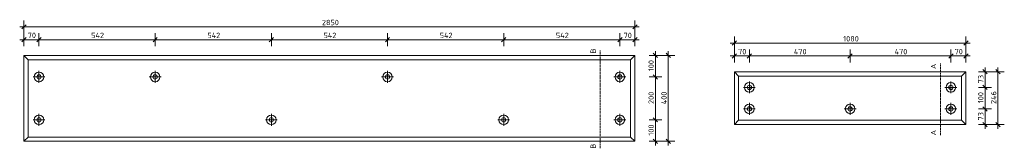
# Model space of a CAD drawing. Header units: millimetres. Extents: x -236366 to -196958, y -103 to 145465.
# Tile 8 of 12: x -236366 to -231773, y 139813 to 140412. Entities that reach past the tile are written whole.
import ezdxf

# ---------------------------------------------------------------- set-up
doc = ezdxf.new("R2010")
doc.units = ezdxf.units.MM
doc.linetypes.add('Hidden', pattern=[7.14375, 4.7625, -2.38125])
for name, color, linetype, lineweight in [('N-CO-BC-BETONVORM-G', 50, 'Continuous', 25), ('N-CO-BC-BETONVORM-GN', 10, 'Hidden', 18), ('N-CO-KC-KUNSTSTOFVORM-G', 7, 'Continuous', 13), ('X-XX-AL-M', 7, 'Continuous', 18), ('X-XX-AL-M-10', 7, 'Continuous', 18), ('X-XX-AL-T25-1', 7, 'Continuous', 13), ('X_XX_AL_DETAIL1_G', 7, 'Continuous', 13)]:
    doc.layers.add(name, color=color, linetype=linetype, lineweight=lineweight)
doc.styles.add('NLCS-ISO', font='NLCS-ISO.ttf', dxfattribs={"height": 25})
doc.dimstyles.new('2_5_NLCS_diagonal', dxfattribs={"dimscale": 304.8, "dimtxt": 25.068874, "dimasz": 0.065617, "dimexe": 0.098425, "dimexo": 0.0625, "dimgap": 0, "dimtad": 1, "dimdec": 0, "dimzin": 0, "dimdsep": 46, "dimtxsty": 'NLCS-ISO', "dimblk1": 'OBLIQUE', "dimblk2": 'OBLIQUE', "dimsah": 1, "dimcen": 0.09, "dimdle": 0.065617, "dimazin": 0, "dimtfac": 1, "dimtdec": 4, "dimtix": 1, "dimtmove": 0, "dimatfit": 3, "dimfxl": 0.098425, "dimfxlon": 1, "dimtvp": 1, "dimtolj": 1, "dimtzin": 0, "dimarcsym": 2})

# ---------------------------------------------------------------- blocks, each defined once
blk = doc.blocks.new('GM_Hakorit_2850 - GM_Hakorit_2850-3594086-Detail type 15 G - Dependent 1')
at = {"layer": 'N-CO-KC-KUNSTSTOFVORM-G'}
for p, q in [((-236346.3, 140245.7), (-233496.4, 140245.7)), ((-236346.3, 140245.7), (-236326.3, 140225.7)), ((-236346.3, 139845.8), (-236346.3, 140245.6)), ((-233516.3, 140225.7), (-233496.3, 140245.7)), ((-233496.3, 140245.6), (-233496.3, 139845.8)), ((-236326.3, 140225.7), (-233516.3, 140225.7)), ((-236326.3, 140225.7), (-236326.3, 139865.7)), ((-233516.3, 139865.7), (-233516.3, 140225.7)), ((-236326.3, 139865.7), (-236346.3, 139845.7)), ((-236346.3, 139845.7), (-233496.4, 139845.7)), ((-236326.3, 139865.7), (-233516.3, 139865.7)), ((-233496.3, 139845.7), (-233516.3, 139865.7))]:
    blk.add_line(p, q, dxfattribs=at)
for centre, radius, start, end in [((-236276.3, 140145.7), 22.5, 0, 180), ((-236276.3, 140145.7), 10, 0, 180), ((-235734.3, 140145.7), 22.5, 0, 180), ((-235734.3, 140145.7), 10, 0, 180), ((-234650.3, 140145.7), 22.5, 0, 180), ((-234650.3, 140145.7), 10, 0, 180), ((-233566.3, 140145.7), 22.5, 0, 180), ((-233566.3, 140145.7), 10, 0, 180), ((-236276.3, 140145.7), 22.5, 180, 0), ((-236276.3, 140145.7), 10, 180, 0), ((-235734.3, 140145.7), 22.5, 180, 0), ((-235734.3, 140145.7), 10, 180, 0), ((-234650.3, 140145.7), 22.5, 180, 0), ((-234650.3, 140145.7), 10, 180, 0), ((-233566.3, 140145.7), 22.5, 180, 0), ((-233566.3, 140145.7), 10, 180, 0), ((-236276.3, 139945.7), 22.5, 0, 180), ((-236276.3, 139945.7), 22.5, 180, 0), ((-236276.3, 139945.7), 10, 0, 180), ((-236276.3, 139945.7), 10, 180, 0), ((-235192.3, 139945.7), 22.5, 0, 180), ((-235192.3, 139945.7), 22.5, 180, 0), ((-235192.3, 139945.7), 10, 0, 180), ((-235192.3, 139945.7), 10, 180, 0), ((-234108.3, 139945.7), 22.5, 0, 180), ((-234108.3, 139945.7), 22.5, 180, 0), ((-234108.3, 139945.7), 10, 0, 180), ((-234108.3, 139945.7), 10, 180, 0), ((-233566.3, 139945.7), 22.5, 0, 180), ((-233566.3, 139945.7), 22.5, 180, 0), ((-233566.3, 139945.7), 10, 0, 180), ((-233566.3, 139945.7), 10, 180, 0)]:
    blk.add_arc(centre, radius, start, end, dxfattribs=at)
blk = doc.blocks.new('GM_Hakorit_1240 - GM_Hakorit_1240-3595698-Detail type 13 G - Dependent 1')
at = {"layer": 'N-CO-KC-KUNSTSTOFVORM-G'}
for p, q in [((-232717.7, 140169.8), (-231637.8, 140169.8)), ((-232717.7, 140169.8), (-232697.7, 140149.8)), ((-232717.7, 139923.8), (-232717.7, 140169.7)), ((-231657.7, 140149.8), (-231637.7, 140169.8)), ((-231637.7, 140169.7), (-231637.7, 139923.8)), ((-232697.7, 140149.8), (-231657.7, 140149.8)), ((-232697.7, 140149.8), (-232697.7, 139943.8)), ((-231657.7, 139943.8), (-231657.7, 140149.8)), ((-232697.7, 139943.8), (-232717.7, 139923.8)), ((-232717.7, 139923.8), (-231637.8, 139923.8)), ((-232697.7, 139943.8), (-231657.7, 139943.8)), ((-231637.7, 139923.8), (-231657.7, 139943.8))]:
    blk.add_line(p, q, dxfattribs=at)
for centre, radius, start, end in [((-232647.7, 140096.8), 22.5, 0, 180), ((-232647.7, 140096.8), 10, 0, 180), ((-231707.7, 140096.8), 22.5, 0, 180), ((-231707.7, 140096.8), 10, 0, 180), ((-232647.7, 140096.8), 22.5, 180, 0), ((-232647.7, 140096.8), 10, 180, 0), ((-231707.7, 140096.8), 22.5, 180, 0), ((-231707.7, 140096.8), 10, 180, 0), ((-232647.7, 139996.8), 22.5, 0, 180), ((-232177.7, 139996.8), 22.5, 0, 180), ((-231707.7, 139996.8), 22.5, 0, 180), ((-232647.7, 139996.8), 22.5, 180, 0), ((-232647.7, 139996.8), 10, 0, 180), ((-232647.7, 139996.8), 10, 180, 0), ((-232177.7, 139996.8), 22.5, 180, 0), ((-232177.7, 139996.8), 10, 0, 180), ((-232177.7, 139996.8), 10, 180, 0), ((-231707.7, 139996.8), 22.5, 180, 0), ((-231707.7, 139996.8), 10, 0, 180), ((-231707.7, 139996.8), 10, 180, 0)]:
    blk.add_arc(centre, radius, start, end, dxfattribs=at)
blk = doc.blocks.new('DIMBLOCK1-Detail type 15 G - Dependent 1')
at = {"layer": 'X-XX-AL-M-10'}
for p, q in [((-236346.3, 140288.8), (-236346.3, 140348.8)), ((-236276.3, 140288.8), (-236276.3, 140348.8)), ((-236366.3, 140318.8), (-236276.3, 140318.8)), ((-236346.3, 140318.8), (-236356.3, 140308.8)), ((-236346.3, 140318.8), (-236336.3, 140328.8)), ((-236346.3, 140318.8), (-236346.3, 140288.8)), ((-236276.3, 140318.8), (-236286.3, 140308.8)), ((-236276.3, 140318.8), (-236266.3, 140328.8)), ((-236276.3, 140318.8), (-236276.3, 140288.8))]:
    blk.add_line(p, q, dxfattribs=at)
at = {"layer": 'X-XX-AL-M-10', "color": 0, "insert": (-236328.8, 140351.4), "char_height": 25, "width": 42.002, "attachment_point": 1, "line_spacing_factor": 1.135194, "style": 'NLCS-ISO'}
blk.add_mtext('70', dxfattribs=at)
blk = doc.blocks.new('_Oblique')
at = {"color": 0, "linetype": 'ByBlock', "lineweight": -2}
blk.add_line((-0.5, -0.5), (0.5, 0.5), dxfattribs=at)
blk = doc.blocks.new('DIMBLOCK2-Detail type 15 G - Dependent 1')
at = {"layer": 'X-XX-AL-M-10'}
for p, q in [((-236276.3, 140288.8), (-236276.3, 140348.8)), ((-235734.3, 140288.8), (-235734.3, 140348.8)), ((-236276.3, 140318.8), (-236286.3, 140308.8)), ((-236276.3, 140318.8), (-236266.3, 140328.8)), ((-236276.3, 140318.8), (-235734.3, 140318.8)), ((-236276.3, 140318.8), (-236276.3, 140288.8)), ((-235734.3, 140318.8), (-235744.3, 140308.8)), ((-235734.3, 140318.8), (-235724.3, 140328.8)), ((-235734.3, 140318.8), (-235734.3, 140288.8))]:
    blk.add_line(p, q, dxfattribs=at)
at = {"layer": 'X-XX-AL-M-10', "color": 0, "insert": (-236032.8, 140351.4), "char_height": 25, "width": 65.841, "attachment_point": 1, "line_spacing_factor": 1.135194, "style": 'NLCS-ISO'}
blk.add_mtext('542', dxfattribs=at)
blk = doc.blocks.new('DIMBLOCK3-Detail type 15 G - Dependent 1')
at = {"layer": 'X-XX-AL-M-10'}
for p, q in [((-235734.3, 140288.8), (-235734.3, 140348.8)), ((-235192.3, 140288.8), (-235192.3, 140348.8)), ((-235734.3, 140318.8), (-235744.3, 140308.8)), ((-235734.3, 140318.8), (-235724.3, 140328.8)), ((-235734.3, 140318.8), (-235192.3, 140318.8)), ((-235734.3, 140318.8), (-235734.3, 140288.8)), ((-235192.3, 140318.8), (-235202.3, 140308.8)), ((-235192.3, 140318.8), (-235182.3, 140328.8)), ((-235192.3, 140318.8), (-235192.3, 140288.8))]:
    blk.add_line(p, q, dxfattribs=at)
at = {"layer": 'X-XX-AL-M-10', "color": 0, "insert": (-235490.8, 140351.4), "char_height": 25, "width": 65.841, "attachment_point": 1, "line_spacing_factor": 1.135194, "style": 'NLCS-ISO'}
blk.add_mtext('542', dxfattribs=at)
blk = doc.blocks.new('DIMBLOCK4-Detail type 15 G - Dependent 1')
at = {"layer": 'X-XX-AL-M-10'}
for p, q in [((-235192.3, 140288.8), (-235192.3, 140348.8)), ((-234650.3, 140288.8), (-234650.3, 140348.8)), ((-235192.3, 140318.8), (-235202.3, 140308.8)), ((-235192.3, 140318.8), (-235182.3, 140328.8)), ((-235192.3, 140318.8), (-234650.3, 140318.8)), ((-235192.3, 140318.8), (-235192.3, 140288.8)), ((-234650.3, 140318.8), (-234660.3, 140308.8)), ((-234650.3, 140318.8), (-234640.3, 140328.8)), ((-234650.3, 140318.8), (-234650.3, 140288.8))]:
    blk.add_line(p, q, dxfattribs=at)
at = {"layer": 'X-XX-AL-M-10', "color": 0, "insert": (-234948.8, 140351.4), "char_height": 25, "width": 65.841, "attachment_point": 1, "line_spacing_factor": 1.135194, "style": 'NLCS-ISO'}
blk.add_mtext('542', dxfattribs=at)
blk = doc.blocks.new('DIMBLOCK5-Detail type 15 G - Dependent 1')
at = {"layer": 'X-XX-AL-M-10'}
for p, q in [((-234650.3, 140288.8), (-234650.3, 140348.8)), ((-234108.3, 140288.8), (-234108.3, 140348.8)), ((-234650.3, 140318.8), (-234660.3, 140308.8)), ((-234650.3, 140318.8), (-234640.3, 140328.8)), ((-234650.3, 140318.8), (-234108.3, 140318.8)), ((-234650.3, 140318.8), (-234650.3, 140288.8)), ((-234108.3, 140318.8), (-234118.3, 140308.8)), ((-234108.3, 140318.8), (-234098.3, 140328.8)), ((-234108.3, 140318.8), (-234108.3, 140288.8))]:
    blk.add_line(p, q, dxfattribs=at)
at = {"layer": 'X-XX-AL-M-10', "color": 0, "insert": (-234406.8, 140351.4), "char_height": 25, "width": 65.841, "attachment_point": 1, "line_spacing_factor": 1.135194, "style": 'NLCS-ISO'}
blk.add_mtext('542', dxfattribs=at)
blk = doc.blocks.new('DIMBLOCK6-Detail type 15 G - Dependent 1')
at = {"layer": 'X-XX-AL-M-10'}
for p, q in [((-234108.3, 140288.8), (-234108.3, 140348.8)), ((-233566.3, 140288.8), (-233566.3, 140348.8)), ((-234108.3, 140318.8), (-234118.3, 140308.8)), ((-234108.3, 140318.8), (-234098.3, 140328.8)), ((-234108.3, 140318.8), (-233566.3, 140318.8)), ((-234108.3, 140318.8), (-234108.3, 140288.8)), ((-233566.3, 140318.8), (-233576.3, 140308.8)), ((-233566.3, 140318.8), (-233556.3, 140328.8)), ((-233566.3, 140318.8), (-233566.3, 140288.8))]:
    blk.add_line(p, q, dxfattribs=at)
at = {"layer": 'X-XX-AL-M-10', "color": 0, "insert": (-233864.8, 140351.4), "char_height": 25, "width": 65.841, "attachment_point": 1, "line_spacing_factor": 1.135194, "style": 'NLCS-ISO'}
blk.add_mtext('542', dxfattribs=at)
blk = doc.blocks.new('DIMBLOCK7-Detail type 15 G - Dependent 1')
at = {"layer": 'X-XX-AL-M-10'}
for p, q in [((-233566.3, 140288.8), (-233566.3, 140348.8)), ((-233496.3, 140288.8), (-233496.3, 140348.8)), ((-233566.3, 140318.8), (-233576.3, 140308.8)), ((-233566.3, 140318.8), (-233556.3, 140328.8)), ((-233566.3, 140318.8), (-233476.3, 140318.8)), ((-233566.3, 140318.8), (-233566.3, 140288.8)), ((-233496.3, 140318.8), (-233506.3, 140308.8)), ((-233496.3, 140318.8), (-233486.3, 140328.8)), ((-233496.3, 140318.8), (-233496.3, 140288.8))]:
    blk.add_line(p, q, dxfattribs=at)
at = {"layer": 'X-XX-AL-M-10', "color": 0, "insert": (-233548.8, 140351.4), "char_height": 25, "width": 42.002, "attachment_point": 1, "line_spacing_factor": 1.135194, "style": 'NLCS-ISO'}
blk.add_mtext('70', dxfattribs=at)
blk = doc.blocks.new('DIMBLOCK8-Detail type 15 G - Dependent 1')
at = {"layer": 'X-XX-AL-M-10'}
for p, q in [((-236346.3, 140348.8), (-236346.3, 140408.8)), ((-236346.3, 140378.8), (-236336.3, 140388.8)), ((-233496.3, 140348.8), (-233496.3, 140408.8)), ((-233496.3, 140378.8), (-233486.3, 140388.8)), ((-236366.3, 140378.8), (-233476.3, 140378.8)), ((-236346.3, 140378.8), (-236356.3, 140368.8)), ((-236346.3, 140378.8), (-236346.3, 140348.8)), ((-233496.3, 140378.8), (-233506.3, 140368.8)), ((-233496.3, 140378.8), (-233496.3, 140348.8))]:
    blk.add_line(p, q, dxfattribs=at)
at = {"layer": 'X-XX-AL-M-10', "color": 0, "insert": (-234956.3, 140411.4), "char_height": 25, "width": 84.004, "attachment_point": 1, "line_spacing_factor": 1.135194, "style": 'NLCS-ISO'}
blk.add_mtext('2850', dxfattribs=at)
blk = doc.blocks.new('DIMBLOCK9-Detail type 15 G - Dependent 1')
at = {"layer": 'X-XX-AL-M-10'}
for p, q in [((-233430.3, 140245.7), (-233370.3, 140245.7)), ((-233400.3, 140245.7), (-233430.3, 140245.7)), ((-233400.3, 140245.7), (-233410.3, 140255.7)), ((-233400.3, 140265.7), (-233400.3, 140145.7)), ((-233400.3, 140245.7), (-233390.3, 140235.7)), ((-233400.3, 140145.7), (-233410.3, 140155.7)), ((-233430.3, 140145.7), (-233370.3, 140145.7)), ((-233400.3, 140145.7), (-233430.3, 140145.7)), ((-233400.3, 140145.7), (-233390.3, 140135.7))]:
    blk.add_line(p, q, dxfattribs=at)
at = {"layer": 'X-XX-AL-M-10', "color": 0, "insert": (-233432.8, 140172.1), "char_height": 25, "width": 56.76, "attachment_point": 1, "rotation": 90, "line_spacing_factor": 1.135194, "style": 'NLCS-ISO'}
blk.add_mtext('100', dxfattribs=at)
blk = doc.blocks.new('DIMBLOCK10-Detail type 15 G - Dependent 1')
at = {"layer": 'X-XX-AL-M-10'}
for p, q in [((-233400.3, 140145.7), (-233410.3, 140155.7)), ((-233430.3, 140145.7), (-233370.3, 140145.7)), ((-233400.3, 140145.7), (-233430.3, 140145.7)), ((-233400.3, 140145.7), (-233400.3, 139945.7)), ((-233400.3, 140145.7), (-233390.3, 140135.7)), ((-233430.3, 139945.7), (-233370.3, 139945.7)), ((-233400.3, 139945.7), (-233430.3, 139945.7)), ((-233400.3, 139945.7), (-233410.3, 139955.7)), ((-233400.3, 139945.7), (-233390.3, 139935.7))]:
    blk.add_line(p, q, dxfattribs=at)
at = {"layer": 'X-XX-AL-M-10', "color": 0, "insert": (-233432.8, 140019.5), "char_height": 25, "width": 63.003, "attachment_point": 1, "rotation": 90, "line_spacing_factor": 1.135194, "style": 'NLCS-ISO'}
blk.add_mtext('200', dxfattribs=at)
blk = doc.blocks.new('DIMBLOCK11-Detail type 15 G - Dependent 1')
at = {"layer": 'X-XX-AL-M-10'}
for p, q in [((-233430.3, 139945.7), (-233370.3, 139945.7)), ((-233400.3, 139945.7), (-233430.3, 139945.7)), ((-233400.3, 139945.7), (-233410.3, 139955.7)), ((-233400.3, 139945.7), (-233400.3, 139825.7)), ((-233400.3, 139945.7), (-233390.3, 139935.7)), ((-233430.3, 139845.7), (-233370.3, 139845.7)), ((-233400.3, 139845.7), (-233430.3, 139845.7)), ((-233400.3, 139845.7), (-233410.3, 139855.7)), ((-233400.3, 139845.7), (-233390.3, 139835.7))]:
    blk.add_line(p, q, dxfattribs=at)
at = {"layer": 'X-XX-AL-M-10', "color": 0, "insert": (-233432.8, 139872.1), "char_height": 25, "width": 56.76, "attachment_point": 1, "rotation": 90, "line_spacing_factor": 1.135194, "style": 'NLCS-ISO'}
blk.add_mtext('100', dxfattribs=at)
blk = doc.blocks.new('DIMBLOCK12-Detail type 15 G - Dependent 1')
at = {"layer": 'X-XX-AL-M-10'}
for p, q in [((-233370.3, 140245.7), (-233310.3, 140245.7)), ((-233340.3, 140245.7), (-233370.3, 140245.7)), ((-233340.3, 140245.7), (-233350.3, 140255.7)), ((-233340.3, 140265.7), (-233340.3, 139825.7)), ((-233340.3, 140245.7), (-233330.3, 140235.7)), ((-233370.3, 139845.7), (-233310.3, 139845.7)), ((-233340.3, 139845.7), (-233370.3, 139845.7)), ((-233340.3, 139845.7), (-233350.3, 139855.7)), ((-233340.3, 139845.7), (-233330.3, 139835.7))]:
    blk.add_line(p, q, dxfattribs=at)
at = {"layer": 'X-XX-AL-M-10', "color": 0, "insert": (-233372.8, 140018.3), "char_height": 25, "width": 65.841, "attachment_point": 1, "rotation": 90, "line_spacing_factor": 1.135194, "style": 'NLCS-ISO'}
blk.add_mtext('400', dxfattribs=at)
blk = doc.blocks.new('DIMBLOCK13-Detail type 13 G - Dependent 1')
at = {"layer": 'X-XX-AL-M-10'}
for p, q in [((-233032, 140213.2), (-233032, 140273.2)), ((-233032, 140243.2), (-233022, 140253.2)), ((-232962, 140213.2), (-232962, 140273.2)), ((-232962, 140243.2), (-232952, 140253.2)), ((-233052, 140243.2), (-232962, 140243.2)), ((-233032, 140243.2), (-233042, 140233.2)), ((-233032, 140243.2), (-233032, 140213.2)), ((-232962, 140243.2), (-232972, 140233.2)), ((-232962, 140243.2), (-232962, 140213.2))]:
    blk.add_line(p, q, dxfattribs=at)
at = {"layer": 'X-XX-AL-M-10', "color": 0, "insert": (-233014.5, 140275.7), "char_height": 25, "width": 42.002, "attachment_point": 1, "line_spacing_factor": 1.135194, "style": 'NLCS-ISO'}
blk.add_mtext('70', dxfattribs=at)
blk = doc.blocks.new('DIMBLOCK14-Detail type 13 G - Dependent 1')
at = {"layer": 'X-XX-AL-M-10'}
for p, q in [((-232962, 140213.2), (-232962, 140273.2)), ((-232962, 140243.2), (-232952, 140253.2)), ((-232492, 140213.2), (-232492, 140273.2)), ((-232492, 140243.2), (-232482, 140253.2)), ((-232962, 140243.2), (-232972, 140233.2)), ((-232962, 140243.2), (-232492, 140243.2)), ((-232962, 140243.2), (-232962, 140213.2)), ((-232492, 140243.2), (-232502, 140233.2)), ((-232492, 140243.2), (-232492, 140213.2))]:
    blk.add_line(p, q, dxfattribs=at)
at = {"layer": 'X-XX-AL-M-10', "color": 0, "insert": (-232754.5, 140275.7), "char_height": 25, "width": 65.841, "attachment_point": 1, "line_spacing_factor": 1.135194, "style": 'NLCS-ISO'}
blk.add_mtext('470', dxfattribs=at)
blk = doc.blocks.new('DIMBLOCK15-Detail type 13 G - Dependent 1')
at = {"layer": 'X-XX-AL-M-10'}
for p, q in [((-232492, 140213.2), (-232492, 140273.2)), ((-232492, 140243.2), (-232482, 140253.2)), ((-232022, 140213.2), (-232022, 140273.2)), ((-232022, 140243.2), (-232012, 140253.2)), ((-232492, 140243.2), (-232502, 140233.2)), ((-232492, 140243.2), (-232022, 140243.2)), ((-232492, 140243.2), (-232492, 140213.2)), ((-232022, 140243.2), (-232032, 140233.2)), ((-232022, 140243.2), (-232022, 140213.2))]:
    blk.add_line(p, q, dxfattribs=at)
at = {"layer": 'X-XX-AL-M-10', "color": 0, "insert": (-232284.5, 140275.7), "char_height": 25, "width": 65.841, "attachment_point": 1, "line_spacing_factor": 1.135194, "style": 'NLCS-ISO'}
blk.add_mtext('470', dxfattribs=at)
blk = doc.blocks.new('DIMBLOCK16-Detail type 13 G - Dependent 1')
at = {"layer": 'X-XX-AL-M-10'}
for p, q in [((-232022, 140213.2), (-232022, 140273.2)), ((-232022, 140243.2), (-232012, 140253.2)), ((-231952, 140213.2), (-231952, 140273.2)), ((-231952, 140243.2), (-231942, 140253.2)), ((-232022, 140243.2), (-232032, 140233.2)), ((-232022, 140243.2), (-231932, 140243.2)), ((-232022, 140243.2), (-232022, 140213.2)), ((-231952, 140243.2), (-231962, 140233.2)), ((-231952, 140243.2), (-231952, 140213.2))]:
    blk.add_line(p, q, dxfattribs=at)
at = {"layer": 'X-XX-AL-M-10', "color": 0, "insert": (-232004.5, 140275.7), "char_height": 25, "width": 42.002, "attachment_point": 1, "line_spacing_factor": 1.135194, "style": 'NLCS-ISO'}
blk.add_mtext('70', dxfattribs=at)
blk = doc.blocks.new('DIMBLOCK17-Detail type 13 G - Dependent 1')
at = {"layer": 'X-XX-AL-M-10'}
for p, q in [((-233052, 140303.2), (-231932, 140303.2)), ((-233032, 140303.2), (-233042, 140293.2)), ((-233032, 140273.2), (-233032, 140333.2)), ((-233032, 140303.2), (-233022, 140313.2)), ((-233032, 140303.2), (-233032, 140273.2)), ((-231952, 140303.2), (-231962, 140293.2)), ((-231952, 140273.2), (-231952, 140333.2)), ((-231952, 140303.2), (-231942, 140313.2)), ((-231952, 140303.2), (-231952, 140273.2))]:
    blk.add_line(p, q, dxfattribs=at)
at = {"layer": 'X-XX-AL-M-10', "color": 0, "insert": (-232524.4, 140335.7), "char_height": 25, "width": 77.761, "attachment_point": 1, "line_spacing_factor": 1.135194, "style": 'NLCS-ISO'}
blk.add_mtext('1080', dxfattribs=at)
blk = doc.blocks.new('DIMBLOCK18-Detail type 13 G - Dependent 1')
at = {"layer": 'X-XX-AL-M-10'}
for p, q in [((-231892.7, 140169.8), (-231832.7, 140169.8)), ((-231862.7, 140169.8), (-231892.7, 140169.8)), ((-231862.7, 140169.8), (-231872.7, 140179.8)), ((-231862.7, 140189.8), (-231862.7, 140096.8)), ((-231862.7, 140169.8), (-231852.7, 140159.8)), ((-231862.7, 140096.8), (-231872.7, 140106.8)), ((-231892.7, 140096.8), (-231832.7, 140096.8)), ((-231862.7, 140096.8), (-231892.7, 140096.8)), ((-231862.7, 140096.8), (-231852.7, 140086.8))]:
    blk.add_line(p, q, dxfattribs=at)
at = {"layer": 'X-XX-AL-M-10', "color": 0, "insert": (-231895.2, 140115.8), "char_height": 25, "width": 42.002, "attachment_point": 1, "rotation": 90, "line_spacing_factor": 1.135194, "style": 'NLCS-ISO'}
blk.add_mtext('73', dxfattribs=at)
blk = doc.blocks.new('DIMBLOCK19-Detail type 13 G - Dependent 1')
at = {"layer": 'X-XX-AL-M-10'}
for p, q in [((-231862.7, 140096.8), (-231872.7, 140106.8)), ((-231892.7, 140096.8), (-231832.7, 140096.8)), ((-231862.7, 140096.8), (-231892.7, 140096.8)), ((-231862.7, 140096.8), (-231862.7, 139996.8)), ((-231862.7, 140096.8), (-231852.7, 140086.8)), ((-231892.7, 139996.8), (-231832.7, 139996.8)), ((-231862.7, 139996.8), (-231892.7, 139996.8)), ((-231862.7, 139996.8), (-231872.7, 140006.8)), ((-231862.7, 139996.8), (-231852.7, 139986.8))]:
    blk.add_line(p, q, dxfattribs=at)
at = {"layer": 'X-XX-AL-M-10', "color": 0, "insert": (-231895.2, 140023.1), "char_height": 25, "width": 56.76, "attachment_point": 1, "rotation": 90, "line_spacing_factor": 1.135194, "style": 'NLCS-ISO'}
blk.add_mtext('100', dxfattribs=at)
blk = doc.blocks.new('DIMBLOCK20-Detail type 13 G - Dependent 1')
at = {"layer": 'X-XX-AL-M-10'}
for p, q in [((-231892.7, 139996.8), (-231832.7, 139996.8)), ((-231862.7, 139996.8), (-231892.7, 139996.8)), ((-231862.7, 139996.8), (-231872.7, 140006.8)), ((-231862.7, 139996.8), (-231862.7, 139903.8)), ((-231862.7, 139996.8), (-231852.7, 139986.8)), ((-231892.7, 139923.8), (-231832.7, 139923.8)), ((-231862.7, 139923.8), (-231892.7, 139923.8)), ((-231862.7, 139923.8), (-231872.7, 139933.8)), ((-231862.7, 139923.8), (-231852.7, 139913.8))]:
    blk.add_line(p, q, dxfattribs=at)
at = {"layer": 'X-XX-AL-M-10', "color": 0, "insert": (-231895.2, 139942.8), "char_height": 25, "width": 42.002, "attachment_point": 1, "rotation": 90, "line_spacing_factor": 1.135194, "style": 'NLCS-ISO'}
blk.add_mtext('73', dxfattribs=at)
blk = doc.blocks.new('DIMBLOCK21-Detail type 13 G - Dependent 1')
at = {"layer": 'X-XX-AL-M-10'}
for p, q in [((-231832.7, 140169.8), (-231772.7, 140169.8)), ((-231802.7, 140169.8), (-231832.7, 140169.8)), ((-231802.7, 140169.8), (-231812.7, 140179.8)), ((-231802.7, 140189.8), (-231802.7, 139903.8)), ((-231802.7, 140169.8), (-231792.7, 140159.8)), ((-231832.7, 139923.8), (-231772.7, 139923.8)), ((-231802.7, 139923.8), (-231832.7, 139923.8)), ((-231802.7, 139923.8), (-231812.7, 139933.8)), ((-231802.7, 139923.8), (-231792.7, 139913.8))]:
    blk.add_line(p, q, dxfattribs=at)
at = {"layer": 'X-XX-AL-M-10', "color": 0, "insert": (-231835.2, 140019.4), "char_height": 25, "width": 65.841, "attachment_point": 1, "rotation": 90, "line_spacing_factor": 1.135194, "style": 'NLCS-ISO'}
blk.add_mtext('246', dxfattribs=at)

msp = doc.modelspace()

# ---------------------------------------------------------------- linework, layer by layer
at = {"layer": 'N-CO-BC-BETONVORM-GN'}
for p, q in [((-233657.6, 140268.2), (-233657.6, 139813.3)), ((-232069.9, 140207.4), (-232069.9, 139872.5))]:
    msp.add_line(p, q, dxfattribs=at)
at = {"layer": 'X_XX_AL_DETAIL1_G'}
for p, q in [((-236276.3, 140173.2), (-236276.3, 140118.2)), ((-235734.3, 140173.2), (-235734.3, 140118.2)), ((-234650.3, 140173.2), (-234650.3, 140118.2)), ((-233566.3, 140173.2), (-233566.3, 140118.2)), ((-236303.8, 140145.7), (-236248.8, 140145.7)), ((-235761.8, 140145.7), (-235706.8, 140145.7)), ((-234677.8, 140145.7), (-234622.8, 140145.7)), ((-233593.8, 140145.7), (-233538.8, 140145.7)), ((-232962, 140124.3), (-232962, 140069.3)), ((-232022, 140124.3), (-232022, 140069.3)), ((-232989.5, 140096.8), (-232934.5, 140096.8)), ((-232049.5, 140096.8), (-231994.5, 140096.8)), ((-232962, 140024.3), (-232962, 139969.3)), ((-232492, 140024.3), (-232492, 139969.3)), ((-232022, 140024.3), (-232022, 139969.3)), ((-236276.3, 139973.2), (-236276.3, 139918.2)), ((-235192.3, 139973.2), (-235192.3, 139918.2)), ((-234108.3, 139973.2), (-234108.3, 139918.2)), ((-233566.3, 139973.2), (-233566.3, 139918.2)), ((-232989.5, 139996.8), (-232934.5, 139996.8)), ((-232519.5, 139996.8), (-232464.5, 139996.8)), ((-232049.5, 139996.8), (-231994.5, 139996.8)), ((-236303.8, 139945.7), (-236248.8, 139945.7)), ((-235219.8, 139945.7), (-235164.8, 139945.7)), ((-234135.8, 139945.7), (-234080.8, 139945.7)), ((-233593.8, 139945.7), (-233538.8, 139945.7))]:
    msp.add_line(p, q, dxfattribs=at)

# ---------------------------------------------------------------- block references
at = {"layer": 'N-CO-BC-BETONVORM-G'}
for name, p in [('GM_Hakorit_2850 - GM_Hakorit_2850-3594086-Detail type 15 G - Dependent 1', (0, 0)), ('GM_Hakorit_1240 - GM_Hakorit_1240-3595698-Detail type 13 G - Dependent 1', (-314.3, 0))]:
    msp.add_blockref(name, p, dxfattribs=at)

# ---------------------------------------------------------------- texts
at = {"layer": 'X-XX-AL-T25-1', "char_height": 25, "attachment_point": 1, "rotation": 90, "style": 'NLCS-ISO'}
for s, insert, width in [('B', (-233703.3, 140254.5), 24.852), ('A', (-232115.6, 140182.1), 27.257), ('A', (-232115.6, 139873.4), 27.257), ('B', (-233703.3, 139811.2), 24.852)]:
    msp.add_mtext(s, dxfattribs=dict(at, insert=insert, width=width))

# ---------------------------------------------------------------- dimensions: what is measured, and where the dimension line sits
at = {"layer": 'X-XX-AL-M'}
for base, p1, p2, override, picture, middle in [((-233496.3, 140378.8), (-236346.3, 140348.8), (-233496.3, 140348.8), {"dimpost": '<>', "dimfxl": 2850}, 'DIMBLOCK8-Detail type 15 G - Dependent 1', (-234921.3, 140391.3)), ((-236276.3, 140318.8), (-236346.3, 140288.8), (-236276.3, 140288.8), {"dimpost": '<>', "dimfxl": 70}, 'DIMBLOCK1-Detail type 15 G - Dependent 1', (-236311.3, 140331.3)), ((-235734.3, 140318.8), (-236276.3, 140288.8), (-235734.3, 140288.8), {"dimpost": '<>', "dimfxl": 542}, 'DIMBLOCK2-Detail type 15 G - Dependent 1', (-236005.3, 140331.3)), ((-235192.3, 140318.8), (-235734.3, 140288.8), (-235192.3, 140288.8), {"dimpost": '<>', "dimfxl": 542}, 'DIMBLOCK3-Detail type 15 G - Dependent 1', (-235463.3, 140331.3)), ((-234650.3, 140318.8), (-235192.3, 140288.8), (-234650.3, 140288.8), {"dimpost": '<>', "dimfxl": 542}, 'DIMBLOCK4-Detail type 15 G - Dependent 1', (-234921.3, 140331.3)), ((-234108.3, 140318.8), (-234650.3, 140288.8), (-234108.3, 140288.8), {"dimpost": '<>', "dimfxl": 542}, 'DIMBLOCK5-Detail type 15 G - Dependent 1', (-234379.3, 140331.3)), ((-233566.3, 140318.8), (-234108.3, 140288.8), (-233566.3, 140288.8), {"dimpost": '<>', "dimfxl": 542}, 'DIMBLOCK6-Detail type 15 G - Dependent 1', (-233837.3, 140331.3)), ((-233496.3, 140318.8), (-233566.3, 140288.8), (-233496.3, 140288.8), {"dimpost": '<>', "dimfxl": 70}, 'DIMBLOCK7-Detail type 15 G - Dependent 1', (-233531.3, 140331.3)), ((-231952, 140303.2), (-233032, 140273.2), (-231952, 140273.2), {"dimpost": '<>', "dimfxl": 1080}, 'DIMBLOCK17-Detail type 13 G - Dependent 1', (-232492, 140315.7)), ((-232962, 140243.2), (-233032, 140213.2), (-232962, 140213.2), {"dimpost": '<>', "dimfxl": 70}, 'DIMBLOCK13-Detail type 13 G - Dependent 1', (-232997, 140255.7)), ((-232492, 140243.2), (-232962, 140213.2), (-232492, 140213.2), {"dimpost": '<>', "dimfxl": 470}, 'DIMBLOCK14-Detail type 13 G - Dependent 1', (-232727, 140255.7)), ((-232022, 140243.2), (-232492, 140213.2), (-232022, 140213.2), {"dimpost": '<>', "dimfxl": 470}, 'DIMBLOCK15-Detail type 13 G - Dependent 1', (-232257, 140255.7)), ((-231952, 140243.2), (-232022, 140213.2), (-231952, 140213.2), {"dimpost": '<>', "dimfxl": 70}, 'DIMBLOCK16-Detail type 13 G - Dependent 1', (-231987, 140255.7))]:
    dim = msp.add_linear_dim(base=base, p1=p1, p2=p2, dimstyle='2_5_NLCS_diagonal', override=override, dxfattribs=at)
    dim.commit()
    dim.dimension.update_dxf_attribs({"geometry": picture, "text_midpoint": middle})
for base, p1, p2, override, picture, middle in [((-233400.3, 140145.7), (-233430.3, 140245.7), (-233430.3, 140145.7), {"dimpost": '<>', "dimfxl": 100}, 'DIMBLOCK9-Detail type 15 G - Dependent 1', (-233412.8, 140195.7)), ((-233340.3, 139845.7), (-233370.3, 140245.7), (-233370.3, 139845.7), {"dimpost": '<>', "dimfxl": 400}, 'DIMBLOCK12-Detail type 15 G - Dependent 1', (-233352.8, 140045.7)), ((-233400.3, 139945.7), (-233430.3, 140145.7), (-233430.3, 139945.7), {"dimpost": '<>', "dimfxl": 200}, 'DIMBLOCK10-Detail type 15 G - Dependent 1', (-233412.8, 140045.7)), ((-231862.7, 140096.8), (-231892.7, 140169.8), (-231892.7, 140096.8), {"dimpost": '<>', "dimfxl": 73}, 'DIMBLOCK18-Detail type 13 G - Dependent 1', (-231875.2, 140133.3)), ((-231802.7, 139923.8), (-231832.7, 140169.8), (-231832.7, 139923.8), {"dimpost": '<>', "dimfxl": 246}, 'DIMBLOCK21-Detail type 13 G - Dependent 1', (-231815.2, 140046.8)), ((-231862.7, 139996.8), (-231892.7, 140096.8), (-231892.7, 139996.8), {"dimpost": '<>', "dimfxl": 100}, 'DIMBLOCK19-Detail type 13 G - Dependent 1', (-231875.2, 140046.8)), ((-231862.7, 139923.8), (-231892.7, 139996.8), (-231892.7, 139923.8), {"dimpost": '<>', "dimfxl": 73}, 'DIMBLOCK20-Detail type 13 G - Dependent 1', (-231875.2, 139960.3)), ((-233400.3, 139845.7), (-233430.3, 139945.7), (-233430.3, 139845.7), {"dimpost": '<>', "dimfxl": 100}, 'DIMBLOCK11-Detail type 15 G - Dependent 1', (-233412.8, 139895.7))]:
    dim = msp.add_linear_dim(base=base, p1=p1, p2=p2, angle=90, dimstyle='2_5_NLCS_diagonal', override=override, dxfattribs=at)
    dim.commit()
    dim.dimension.update_dxf_attribs({"geometry": picture, "text_midpoint": middle})

doc.saveas('drawing.dxf')
